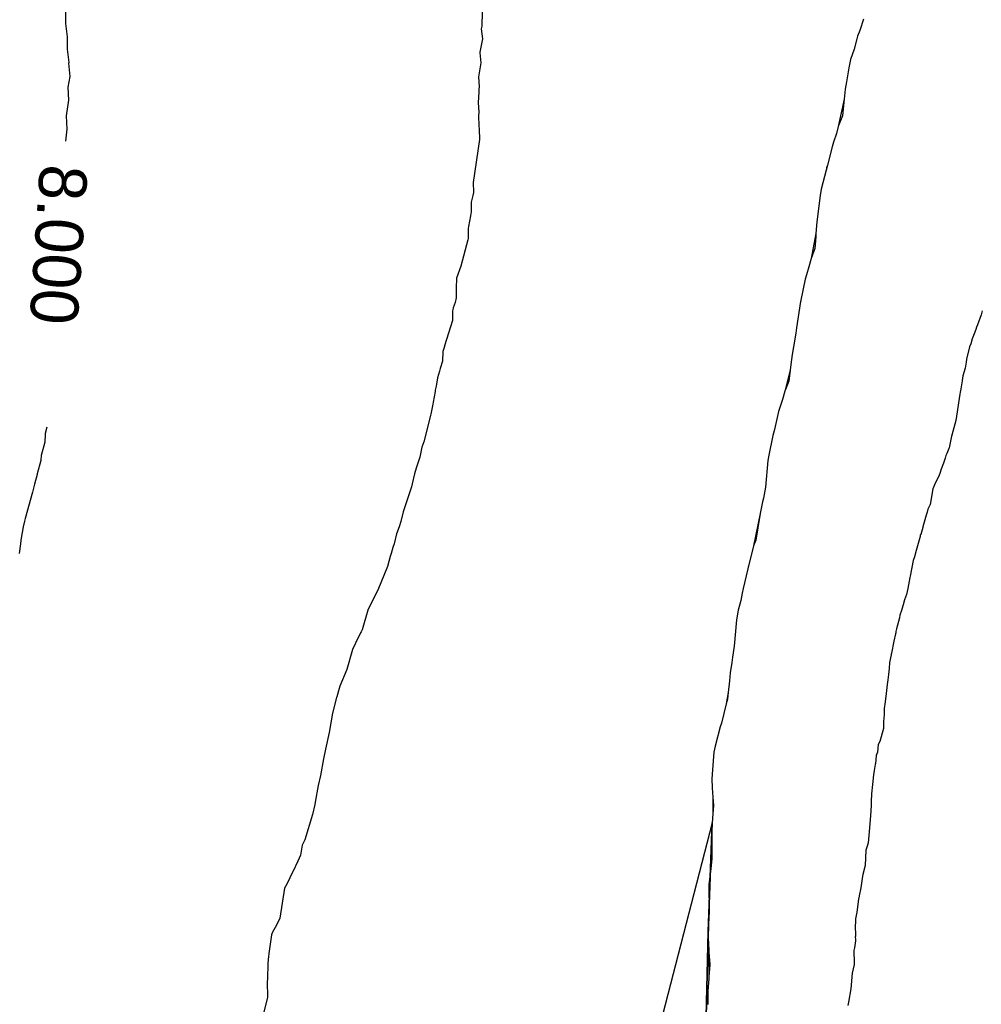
# Model space of a CAD drawing. Extents: x 158343 to 162498, y 431347 to 434500.
# Tile 110 of 220: x 159487 to 159524, y 433977 to 434014. Entities that reach past the tile are written whole.
import ezdxf

# ---------------------------------------------------------------- set-up
doc = ezdxf.new("R2010")
doc.units = 0
doc.header["$LTSCALE"] = 10
doc.header["$MEASUREMENT"] = 0
for name, color, linetype in [('000_arcering', 8, 'CONTINUOUS'), ('bestaand 009m', 8, 'CONTINUOUS'), ('def. con-hoogtelijn (index)', 8, 'CONTINUOUS'), ('nieuw009m', 8, 'CONTINUOUS')]:
    doc.layers.add(name, color=color, linetype=linetype)
doc.styles.add('Style-WORKING', font='WORKING.shx')

# ---------------------------------------------------------------- blocks, each defined once
blk = doc.blocks.new('bestaande hoogtelijnen')
at = {"layer": 'def. con-hoogtelijn (index)'}
for p, q in [((-162.961, -50.106), (-163.023, -52.606)), ((-162.961, -50.106), (-163.023, -52.606)), ((-178.714, -51.981), (-178.713, -52.481)), ((-178.714, -51.981), (-178.713, -52.481)), ((-178.714, -51.981), (-178.713, -52.481)), ((-148.635, -52.338), (-148.775, -52.764)), ((-148.635, -52.338), (-148.775, -52.764)), ((-148.635, -52.338), (-148.775, -52.764)), ((-178.713, -52.481), (-178.713, -52.498)), ((-178.713, -52.481), (-178.713, -52.498)), ((-178.713, -52.481), (-178.713, -52.498)), ((-178.713, -52.498), (-178.646, -52.998)), ((-178.713, -52.498), (-178.646, -52.998)), ((-178.713, -52.498), (-178.646, -52.998)), ((-163.023, -52.606), (-163.047, -52.705)), ((-163.023, -52.606), (-163.047, -52.705)), ((-163.047, -52.705), (-162.996, -53.08)), ((-163.047, -52.705), (-162.996, -53.08)), ((-178.646, -52.998), (-178.643, -53.467)), ((-178.646, -52.998), (-178.643, -53.467)), ((-178.646, -52.998), (-178.643, -53.467)), ((-162.996, -53.08), (-163.095, -53.587)), ((-162.996, -53.08), (-163.095, -53.587)), ((-148.892, -53.081), (-148.992, -53.47)), ((-148.892, -53.081), (-148.992, -53.47)), ((-148.892, -53.081), (-148.992, -53.47)), ((-148.858, -52.981), (-148.892, -53.081)), ((-148.858, -52.981), (-148.892, -53.081)), ((-148.858, -52.981), (-148.892, -53.081)), ((-148.775, -52.764), (-148.858, -52.981)), ((-148.775, -52.764), (-148.858, -52.981)), ((-148.775, -52.764), (-148.858, -52.981)), ((-178.643, -53.467), (-178.589, -53.967)), ((-178.643, -53.467), (-178.589, -53.967)), ((-178.643, -53.467), (-178.589, -53.967)), ((-163.098, -53.603), (-163.099, -53.606)), ((-163.098, -53.603), (-163.099, -53.606)), ((-163.099, -53.606), (-163.059, -53.981)), ((-163.099, -53.606), (-163.059, -53.981)), ((-163.095, -53.587), (-163.098, -53.603)), ((-163.095, -53.587), (-163.098, -53.603)), ((-148.992, -53.47), (-149.119, -53.855)), ((-148.992, -53.47), (-149.119, -53.855)), ((-148.992, -53.47), (-149.119, -53.855)), ((-178.59, -53.981), (-178.592, -53.998)), ((-178.59, -53.981), (-178.592, -53.998)), ((-178.59, -53.981), (-178.592, -53.998)), ((-178.592, -53.998), (-178.552, -54.498)), ((-178.592, -53.998), (-178.552, -54.498)), ((-178.592, -53.998), (-178.552, -54.498)), ((-178.589, -53.967), (-178.59, -53.981)), ((-178.589, -53.967), (-178.59, -53.981)), ((-178.589, -53.967), (-178.59, -53.981)), ((-163.06, -53.986), (-163.15, -54.511)), ((-163.06, -53.986), (-163.15, -54.511)), ((-163.059, -53.981), (-163.06, -53.986)), ((-163.059, -53.981), (-163.06, -53.986)), ((-149.184, -54.173), (-149.278, -54.695)), ((-149.184, -54.173), (-149.278, -54.695)), ((-149.184, -54.173), (-149.278, -54.695)), ((-149.119, -53.855), (-149.184, -54.173)), ((-149.119, -53.855), (-149.184, -54.173)), ((-149.119, -53.855), (-149.184, -54.173)), ((-149.152, -53.981), (-149.184, -54.173)), ((-149.152, -53.981), (-149.184, -54.173)), ((-149.152, -53.981), (-149.184, -54.173)), ((-149.119, -53.855), (-149.152, -53.981)), ((-149.119, -53.855), (-149.152, -53.981)), ((-149.119, -53.855), (-149.152, -53.981)), ((-178.552, -54.498), (-178.619, -54.897)), ((-178.552, -54.498), (-178.619, -54.897)), ((-178.552, -54.498), (-178.619, -54.897)), ((-163.15, -54.511), (-163.119, -54.886)), ((-163.15, -54.511), (-163.119, -54.886)), ((-178.619, -54.897), (-178.592, -55.397)), ((-178.619, -54.897), (-178.592, -55.397)), ((-178.619, -54.897), (-178.592, -55.397)), ((-163.119, -54.886), (-163.132, -54.981)), ((-163.119, -54.886), (-163.132, -54.981)), ((-149.278, -54.695), (-149.324, -54.981)), ((-149.278, -54.695), (-149.324, -54.981)), ((-149.278, -54.695), (-149.324, -54.981)), ((-163.137, -55.094), (-163.157, -55.473)), ((-163.137, -55.094), (-163.157, -55.473)), ((-163.132, -54.981), (-163.137, -55.094)), ((-163.132, -54.981), (-163.137, -55.094)), ((-149.324, -54.981), (-149.365, -55.354)), ((-149.324, -54.981), (-149.365, -55.354)), ((-149.324, -54.981), (-149.365, -55.354)), ((-178.592, -55.397), (-178.679, -55.981)), ((-178.592, -55.397), (-178.679, -55.981)), ((-178.592, -55.397), (-178.679, -55.981)), ((-163.157, -55.473), (-163.137, -55.848)), ((-163.157, -55.473), (-163.137, -55.848)), ((-149.365, -55.354), (-149.584, -56.389)), ((-149.365, -55.354), (-149.584, -56.389)), ((-149.365, -55.354), (-149.584, -56.389)), ((-149.385, -55.588), (-149.429, -55.981)), ((-149.385, -55.588), (-149.429, -55.981)), ((-149.385, -55.588), (-149.429, -55.981)), ((-149.365, -55.354), (-149.385, -55.588)), ((-149.365, -55.354), (-149.385, -55.588)), ((-149.365, -55.354), (-149.385, -55.588)), ((-149.365, -55.354), (-149.365, -55.354)), ((-149.365, -55.354), (-149.365, -55.354)), ((-149.365, -55.354), (-149.365, -55.354)), ((-178.679, -55.981), (-178.662, -56.483)), ((-178.679, -55.981), (-178.662, -56.483)), ((-178.679, -55.981), (-178.662, -56.483)), ((-163.137, -55.848), (-163.142, -55.981)), ((-163.137, -55.848), (-163.142, -55.981)), ((-163.142, -55.981), (-163.129, -56.358)), ((-163.142, -55.981), (-163.129, -56.358)), ((-149.429, -55.981), (-149.584, -56.389)), ((-149.429, -55.981), (-149.584, -56.389)), ((-149.429, -55.981), (-149.584, -56.389)), ((-163.129, -56.358), (-163.123, -56.49)), ((-163.129, -56.358), (-163.123, -56.49)), ((-149.584, -56.389), (-149.657, -56.646)), ((-149.584, -56.389), (-149.657, -56.646)), ((-149.584, -56.389), (-149.657, -56.646)), ((-178.662, -56.483), (-178.709, -56.939)), ((-178.662, -56.483), (-178.709, -56.939)), ((-178.662, -56.483), (-178.709, -56.939)), ((-163.123, -56.49), (-163.102, -56.871)), ((-163.123, -56.49), (-163.102, -56.871)), ((-149.657, -56.646), (-149.767, -56.981)), ((-149.657, -56.646), (-149.767, -56.981)), ((-149.657, -56.646), (-149.767, -56.981)), ((-163.102, -56.871), (-163.347, -58.501)), ((-163.102, -56.871), (-163.347, -58.501)), ((-149.821, -57.152), (-149.992, -57.839)), ((-149.821, -57.152), (-149.992, -57.839)), ((-149.821, -57.152), (-149.992, -57.839)), ((-149.767, -56.981), (-149.821, -57.152)), ((-149.767, -56.981), (-149.821, -57.152)), ((-149.767, -56.981), (-149.821, -57.152)), ((-149.992, -57.839), (-150.046, -58.036)), ((-149.992, -57.839), (-150.046, -58.036)), ((-149.992, -57.839), (-150.046, -58.036)), ((-149.992, -57.839), (-150.026, -57.948)), ((-149.992, -57.839), (-150.026, -57.948)), ((-149.992, -57.839), (-150.026, -57.948)), ((-150.046, -58.036), (-150.224, -58.749)), ((-150.046, -58.036), (-150.224, -58.749)), ((-150.046, -58.036), (-150.224, -58.749)), ((-150.034, -57.981), (-150.046, -58.036)), ((-150.034, -57.981), (-150.046, -58.036)), ((-150.034, -57.981), (-150.046, -58.036)), ((-150.026, -57.948), (-150.034, -57.981)), ((-150.026, -57.948), (-150.034, -57.981)), ((-150.026, -57.948), (-150.034, -57.981)), ((-163.347, -58.501), (-163.331, -58.875)), ((-163.347, -58.501), (-163.331, -58.875)), ((-163.358, -58.99), (-163.423, -59.231)), ((-163.358, -58.99), (-163.423, -59.231)), ((-163.331, -58.875), (-163.358, -58.99)), ((-163.331, -58.875), (-163.358, -58.99)), ((-150.272, -58.981), (-150.393, -59.981)), ((-150.272, -58.981), (-150.393, -59.981)), ((-150.272, -58.981), (-150.393, -59.981)), ((-150.224, -58.749), (-150.272, -58.981)), ((-150.224, -58.749), (-150.272, -58.981)), ((-150.224, -58.749), (-150.272, -58.981)), ((-163.423, -59.231), (-163.417, -59.606)), ((-163.423, -59.231), (-163.417, -59.606)), ((-163.449, -59.751), (-163.517, -60.155)), ((-163.449, -59.751), (-163.517, -60.155)), ((-163.417, -59.606), (-163.449, -59.751)), ((-163.417, -59.606), (-163.449, -59.751)), ((-150.393, -59.981), (-150.428, -60.417)), ((-150.393, -59.981), (-150.428, -60.417)), ((-150.393, -59.981), (-150.428, -60.417)), ((-163.532, -60.231), (-163.539, -60.606)), ((-163.532, -60.231), (-163.539, -60.606)), ((-163.517, -60.155), (-163.532, -60.231)), ((-163.517, -60.155), (-163.532, -60.231)), ((-150.428, -60.417), (-150.61, -61.364)), ((-150.428, -60.417), (-150.61, -61.364)), ((-150.428, -60.417), (-150.61, -61.364)), ((-150.428, -60.417), (-150.435, -60.539)), ((-150.428, -60.417), (-150.435, -60.539)), ((-150.428, -60.417), (-150.435, -60.539)), ((-150.428, -60.417), (-150.428, -60.417)), ((-150.428, -60.417), (-150.428, -60.417)), ((-150.428, -60.417), (-150.428, -60.417)), ((-163.548, -60.658), (-163.812, -61.644)), ((-163.548, -60.658), (-163.812, -61.644)), ((-163.539, -60.606), (-163.548, -60.658)), ((-163.539, -60.606), (-163.548, -60.658)), ((-150.435, -60.539), (-150.472, -60.981)), ((-150.435, -60.539), (-150.472, -60.981)), ((-150.435, -60.539), (-150.472, -60.981)), ((-150.472, -60.981), (-150.61, -61.364)), ((-150.472, -60.981), (-150.61, -61.364)), ((-150.472, -60.981), (-150.61, -61.364)), ((-150.61, -61.364), (-150.691, -61.68)), ((-150.61, -61.364), (-150.691, -61.68)), ((-150.61, -61.364), (-150.691, -61.68)), ((-163.812, -61.644), (-163.974, -62.107)), ((-163.812, -61.644), (-163.974, -62.107)), ((-150.784, -61.981), (-150.83, -62.144)), ((-150.784, -61.981), (-150.83, -62.144)), ((-150.784, -61.981), (-150.83, -62.144)), ((-150.691, -61.68), (-150.784, -61.981)), ((-150.691, -61.68), (-150.784, -61.981)), ((-150.691, -61.68), (-150.784, -61.981)), ((-163.974, -62.107), (-163.988, -62.482)), ((-163.974, -62.107), (-163.988, -62.482)), ((-150.83, -62.144), (-150.992, -62.932)), ((-150.83, -62.144), (-150.992, -62.932)), ((-150.83, -62.144), (-150.992, -62.932)), ((-163.988, -62.482), (-163.988, -62.485)), ((-163.988, -62.482), (-163.988, -62.485)), ((-163.988, -62.485), (-163.98, -62.846)), ((-163.988, -62.485), (-163.98, -62.846)), ((-164.03, -63.02), (-164.094, -63.22)), ((-164.03, -63.02), (-164.094, -63.22)), ((-163.98, -62.846), (-164.03, -63.02)), ((-163.98, -62.846), (-164.03, -63.02)), ((-151.004, -62.981), (-151.155, -63.981)), ((-151.004, -62.981), (-151.155, -63.981)), ((-151.004, -62.981), (-151.155, -63.981)), ((-151.002, -62.971), (-151.004, -62.981)), ((-151.002, -62.971), (-151.004, -62.981)), ((-151.002, -62.971), (-151.004, -62.981)), ((-150.992, -62.932), (-151.002, -62.971)), ((-150.992, -62.932), (-151.002, -62.971)), ((-150.992, -62.932), (-151.002, -62.971)), ((-164.124, -63.338), (-164.125, -63.349)), ((-164.124, -63.338), (-164.125, -63.349)), ((-164.125, -63.349), (-164.124, -63.701)), ((-164.125, -63.349), (-164.124, -63.701)), ((-164.094, -63.231), (-164.124, -63.338)), ((-164.094, -63.231), (-164.124, -63.338)), ((-164.094, -63.22), (-164.094, -63.231)), ((-164.094, -63.22), (-164.094, -63.231)), ((-144.163, -63.338), (-144.196, -63.484)), ((-144.163, -63.338), (-144.196, -63.484)), ((-164.124, -63.701), (-164.425, -64.65)), ((-164.124, -63.701), (-164.425, -64.65)), ((-144.196, -63.484), (-144.335, -63.857)), ((-144.196, -63.484), (-144.335, -63.857)), ((-151.186, -64.175), (-151.276, -64.697)), ((-151.186, -64.175), (-151.276, -64.697)), ((-151.186, -64.175), (-151.276, -64.697)), ((-151.155, -63.981), (-151.186, -64.175)), ((-151.155, -63.981), (-151.186, -64.175)), ((-151.155, -63.981), (-151.186, -64.175)), ((-144.464, -64.206), (-144.542, -64.391)), ((-144.464, -64.206), (-144.542, -64.391)), ((-144.407, -64.033), (-144.464, -64.206)), ((-144.407, -64.033), (-144.464, -64.206)), ((-144.38, -63.944), (-144.407, -64.033)), ((-144.38, -63.944), (-144.407, -64.033)), ((-144.335, -63.857), (-144.38, -63.944)), ((-144.335, -63.857), (-144.38, -63.944)), ((-144.595, -64.58), (-144.635, -64.688)), ((-144.595, -64.58), (-144.635, -64.688)), ((-144.542, -64.391), (-144.595, -64.58)), ((-144.542, -64.391), (-144.595, -64.58)), ((-164.493, -64.867), (-164.507, -65.231)), ((-164.493, -64.867), (-164.507, -65.231)), ((-164.426, -64.673), (-164.493, -64.867)), ((-164.426, -64.673), (-164.493, -64.867)), ((-164.425, -64.662), (-164.426, -64.673)), ((-164.425, -64.662), (-164.426, -64.673)), ((-164.425, -64.65), (-164.425, -64.662)), ((-164.425, -64.65), (-164.425, -64.662)), ((-151.276, -64.697), (-151.321, -64.981)), ((-151.276, -64.697), (-151.321, -64.981)), ((-151.276, -64.697), (-151.321, -64.981)), ((-144.635, -64.688), (-144.755, -65.156)), ((-144.635, -64.688), (-144.755, -65.156)), ((-164.507, -65.231), (-164.592, -65.509)), ((-164.507, -65.231), (-164.592, -65.509)), ((-151.321, -64.981), (-151.372, -65.362)), ((-151.321, -64.981), (-151.372, -65.362)), ((-151.321, -64.981), (-151.372, -65.362)), ((-144.768, -65.273), (-144.798, -65.502)), ((-144.768, -65.273), (-144.798, -65.502)), ((-144.755, -65.156), (-144.768, -65.273)), ((-144.755, -65.156), (-144.768, -65.273)), ((-164.617, -65.603), (-164.689, -65.856)), ((-164.617, -65.603), (-164.689, -65.856)), ((-164.592, -65.509), (-164.617, -65.603)), ((-164.592, -65.509), (-164.617, -65.603)), ((-151.398, -65.576), (-151.604, -66.369)), ((-151.398, -65.576), (-151.604, -66.369)), ((-151.398, -65.576), (-151.604, -66.369)), ((-151.398, -65.576), (-151.454, -65.981)), ((-151.398, -65.576), (-151.454, -65.981)), ((-151.398, -65.576), (-151.454, -65.981)), ((-151.372, -65.362), (-151.398, -65.576)), ((-151.372, -65.362), (-151.398, -65.576)), ((-151.372, -65.362), (-151.398, -65.576)), ((-144.798, -65.502), (-144.885, -65.786)), ((-144.798, -65.502), (-144.885, -65.786)), ((-164.689, -65.856), (-164.74, -66.178)), ((-164.689, -65.856), (-164.74, -66.178)), ((-151.454, -65.981), (-151.604, -66.369)), ((-151.454, -65.981), (-151.604, -66.369)), ((-151.454, -65.981), (-151.604, -66.369)), ((-144.918, -65.979), (-144.97, -66.273)), ((-144.918, -65.979), (-144.97, -66.273)), ((-144.911, -65.958), (-144.918, -65.979)), ((-144.911, -65.958), (-144.918, -65.979)), ((-144.885, -65.786), (-144.911, -65.958)), ((-144.885, -65.786), (-144.911, -65.958)), ((-164.78, -66.38), (-164.852, -66.78)), ((-164.78, -66.38), (-164.852, -66.78)), ((-164.772, -66.326), (-164.78, -66.38)), ((-164.772, -66.326), (-164.78, -66.38)), ((-164.74, -66.178), (-164.772, -66.326)), ((-164.74, -66.178), (-164.772, -66.326)), ((-151.604, -66.369), (-151.693, -66.683)), ((-151.604, -66.369), (-151.693, -66.683)), ((-151.604, -66.369), (-151.693, -66.683)), ((-144.992, -66.405), (-145.003, -66.481)), ((-144.992, -66.405), (-145.003, -66.481)), ((-144.972, -66.284), (-144.992, -66.405)), ((-144.972, -66.284), (-144.992, -66.405)), ((-144.97, -66.273), (-144.972, -66.284)), ((-144.97, -66.273), (-144.972, -66.284)), ((-164.852, -66.78), (-164.868, -66.856)), ((-164.852, -66.78), (-164.868, -66.856)), ((-151.693, -66.683), (-151.793, -66.981)), ((-151.693, -66.683), (-151.793, -66.981)), ((-151.693, -66.683), (-151.793, -66.981)), ((-145.06, -66.807), (-145.148, -67.394)), ((-145.06, -66.807), (-145.148, -67.394)), ((-145.003, -66.481), (-145.06, -66.807)), ((-145.003, -66.481), (-145.06, -66.807)), ((-164.868, -66.856), (-164.939, -67.231)), ((-164.868, -66.856), (-164.939, -67.231)), ((-151.839, -67.134), (-151.992, -67.813)), ((-151.839, -67.134), (-151.992, -67.813)), ((-151.839, -67.134), (-151.992, -67.813)), ((-151.793, -66.981), (-151.839, -67.134)), ((-151.793, -66.981), (-151.839, -67.134)), ((-151.793, -66.981), (-151.839, -67.134)), ((-164.948, -67.283), (-165.207, -68.274)), ((-164.948, -67.283), (-165.207, -68.274)), ((-164.939, -67.231), (-164.948, -67.283)), ((-164.939, -67.231), (-164.948, -67.283)), ((-145.161, -67.473), (-145.305, -68.017)), ((-145.161, -67.473), (-145.305, -68.017)), ((-145.158, -67.462), (-145.161, -67.473)), ((-145.158, -67.462), (-145.161, -67.473)), ((-145.148, -67.394), (-145.158, -67.462)), ((-145.148, -67.394), (-145.158, -67.462)), ((-179.417, -67.716), (-179.472, -67.96)), ((-179.417, -67.716), (-179.472, -67.96)), ((-179.417, -67.716), (-179.472, -67.96)), ((-151.992, -67.813), (-152.05, -68.039)), ((-151.992, -67.813), (-152.05, -68.039)), ((-151.992, -67.813), (-152.05, -68.039)), ((-151.992, -67.813), (-152.03, -67.943)), ((-151.992, -67.813), (-152.03, -67.943)), ((-151.992, -67.813), (-152.03, -67.943)), ((-179.493, -68.291), (-179.625, -68.791)), ((-179.493, -68.291), (-179.625, -68.791)), ((-179.493, -68.291), (-179.625, -68.791)), ((-179.476, -67.999), (-179.493, -68.291)), ((-179.476, -67.999), (-179.493, -68.291)), ((-179.476, -67.999), (-179.493, -68.291)), ((-179.472, -67.96), (-179.476, -67.999)), ((-179.472, -67.96), (-179.476, -67.999)), ((-179.472, -67.96), (-179.476, -67.999)), ((-165.207, -68.274), (-165.28, -68.481)), ((-165.207, -68.274), (-165.28, -68.481)), ((-152.05, -68.039), (-152.2, -68.773)), ((-152.05, -68.039), (-152.2, -68.773)), ((-152.05, -68.039), (-152.2, -68.773)), ((-152.039, -67.981), (-152.05, -68.039)), ((-152.039, -67.981), (-152.05, -68.039)), ((-152.039, -67.981), (-152.05, -68.039)), ((-152.03, -67.943), (-152.039, -67.981)), ((-152.03, -67.943), (-152.039, -67.981)), ((-152.03, -67.943), (-152.039, -67.981)), ((-145.315, -68.055), (-145.412, -68.497)), ((-145.315, -68.055), (-145.412, -68.497)), ((-145.305, -68.017), (-145.315, -68.055)), ((-145.305, -68.017), (-145.315, -68.055)), ((-165.28, -68.481), (-165.357, -68.856)), ((-165.28, -68.481), (-165.357, -68.856)), ((-145.419, -68.519), (-145.495, -68.711)), ((-145.419, -68.519), (-145.495, -68.711)), ((-145.412, -68.497), (-145.419, -68.519)), ((-145.412, -68.497), (-145.419, -68.519)), ((-179.639, -68.981), (-179.776, -69.481)), ((-179.639, -68.981), (-179.776, -69.481)), ((-179.639, -68.981), (-179.776, -69.481)), ((-179.638, -68.968), (-179.639, -68.981)), ((-179.638, -68.968), (-179.639, -68.981)), ((-179.638, -68.968), (-179.639, -68.981)), ((-179.625, -68.791), (-179.638, -68.968)), ((-179.625, -68.791), (-179.638, -68.968)), ((-179.625, -68.791), (-179.638, -68.968)), ((-165.357, -68.856), (-165.445, -69.113)), ((-165.357, -68.856), (-165.445, -69.113)), ((-152.236, -68.981), (-152.322, -69.981)), ((-152.236, -68.981), (-152.322, -69.981)), ((-152.236, -68.981), (-152.322, -69.981)), ((-152.2, -68.773), (-152.236, -68.981)), ((-152.2, -68.773), (-152.236, -68.981)), ((-152.2, -68.773), (-152.236, -68.981)), ((-145.559, -68.887), (-145.625, -69.078)), ((-145.559, -68.887), (-145.625, -69.078)), ((-145.53, -68.791), (-145.559, -68.887)), ((-145.53, -68.791), (-145.559, -68.887)), ((-145.495, -68.711), (-145.53, -68.791)), ((-145.495, -68.711), (-145.53, -68.791)), ((-165.491, -69.271), (-165.558, -69.481)), ((-165.491, -69.271), (-165.558, -69.481)), ((-165.445, -69.113), (-165.491, -69.271)), ((-165.445, -69.113), (-165.491, -69.271)), ((-145.704, -69.304), (-145.752, -69.462)), ((-145.704, -69.304), (-145.752, -69.462)), ((-145.625, -69.078), (-145.704, -69.304)), ((-145.625, -69.078), (-145.704, -69.304)), ((-179.781, -69.5), (-179.878, -69.865)), ((-179.781, -69.5), (-179.878, -69.865)), ((-179.781, -69.5), (-179.878, -69.865)), ((-179.776, -69.481), (-179.781, -69.5)), ((-179.776, -69.481), (-179.781, -69.5)), ((-179.776, -69.481), (-179.781, -69.5)), ((-165.558, -69.481), (-165.639, -69.856)), ((-165.558, -69.481), (-165.639, -69.856)), ((-145.845, -69.663), (-145.924, -69.81)), ((-145.845, -69.663), (-145.924, -69.81)), ((-145.785, -69.536), (-145.845, -69.663)), ((-145.785, -69.536), (-145.845, -69.663)), ((-145.752, -69.462), (-145.785, -69.536)), ((-145.752, -69.462), (-145.785, -69.536)), ((-179.878, -69.865), (-179.947, -70.166)), ((-179.878, -69.865), (-179.947, -70.166)), ((-179.878, -69.865), (-179.947, -70.166)), ((-165.671, -69.968), (-165.981, -70.908)), ((-165.671, -69.968), (-165.981, -70.908)), ((-165.639, -69.856), (-165.671, -69.968)), ((-165.639, -69.856), (-165.671, -69.968)), ((-152.322, -69.981), (-152.409, -70.399)), ((-152.322, -69.981), (-152.409, -70.399)), ((-152.322, -69.981), (-152.409, -70.399)), ((-146.02, -70.048), (-146.128, -70.635)), ((-146.02, -70.048), (-146.128, -70.635)), ((-145.924, -69.81), (-146.02, -70.048)), ((-145.924, -69.81), (-146.02, -70.048)), ((-179.947, -70.166), (-180.231, -71.166)), ((-179.947, -70.166), (-180.231, -71.166)), ((-179.947, -70.166), (-180.231, -71.166)), ((-152.442, -70.532), (-152.528, -70.981)), ((-152.442, -70.532), (-152.528, -70.981)), ((-152.442, -70.532), (-152.528, -70.981)), ((-152.409, -70.399), (-152.442, -70.532)), ((-152.409, -70.399), (-152.442, -70.532)), ((-152.409, -70.399), (-152.442, -70.532)), ((-165.981, -70.908), (-166.066, -71.283)), ((-165.981, -70.908), (-166.066, -71.283)), ((-146.204, -70.808), (-146.232, -70.924)), ((-146.204, -70.808), (-146.232, -70.924)), ((-146.128, -70.635), (-146.204, -70.808)), ((-146.128, -70.635), (-146.204, -70.808)), ((-180.257, -71.271), (-180.303, -71.481)), ((-180.257, -71.271), (-180.303, -71.481)), ((-180.257, -71.271), (-180.303, -71.481)), ((-180.231, -71.166), (-180.257, -71.271)), ((-180.231, -71.166), (-180.257, -71.271)), ((-180.231, -71.166), (-180.257, -71.271)), ((-152.528, -70.981), (-152.775, -72.198)), ((-152.528, -70.981), (-152.775, -72.198)), ((-152.528, -70.981), (-152.775, -72.198)), ((-152.528, -70.981), (-152.693, -71.981)), ((-152.528, -70.981), (-152.693, -71.981)), ((-152.528, -70.981), (-152.693, -71.981)), ((-146.278, -71.042), (-146.395, -71.474)), ((-146.278, -71.042), (-146.395, -71.474)), ((-146.232, -70.924), (-146.278, -71.042)), ((-146.232, -70.924), (-146.278, -71.042)), ((-180.303, -71.481), (-180.34, -71.687)), ((-180.303, -71.481), (-180.34, -71.687)), ((-180.303, -71.481), (-180.34, -71.687)), ((-166.139, -71.481), (-166.229, -71.746)), ((-166.139, -71.481), (-166.229, -71.746)), ((-166.066, -71.283), (-166.139, -71.481)), ((-166.066, -71.283), (-166.139, -71.481)), ((-146.401, -71.506), (-146.48, -71.764)), ((-146.401, -71.506), (-146.48, -71.764)), ((-146.395, -71.474), (-146.401, -71.506)), ((-146.395, -71.474), (-146.401, -71.506)), ((-180.392, -71.981), (-180.411, -72.116)), ((-180.392, -71.981), (-180.411, -72.116)), ((-180.392, -71.981), (-180.411, -72.116)), ((-180.34, -71.687), (-180.392, -71.981)), ((-180.34, -71.687), (-180.392, -71.981)), ((-180.34, -71.687), (-180.392, -71.981)), ((-166.229, -71.746), (-166.327, -72.121)), ((-166.229, -71.746), (-166.327, -72.121)), ((-152.693, -71.981), (-152.775, -72.198)), ((-152.693, -71.981), (-152.775, -72.198)), ((-152.693, -71.981), (-152.775, -72.198)), ((-146.504, -71.839), (-146.629, -72.277)), ((-146.504, -71.839), (-146.629, -72.277)), ((-146.499, -71.82), (-146.504, -71.839)), ((-146.499, -71.82), (-146.504, -71.839)), ((-146.495, -71.808), (-146.499, -71.82)), ((-146.495, -71.808), (-146.499, -71.82)), ((-146.482, -71.771), (-146.495, -71.808)), ((-146.482, -71.771), (-146.495, -71.808)), ((-146.48, -71.764), (-146.482, -71.771)), ((-146.48, -71.764), (-146.482, -71.771)), ((-180.411, -72.116), (-180.459, -72.481)), ((-180.411, -72.116), (-180.459, -72.481)), ((-180.411, -72.116), (-180.459, -72.481)), ((-166.368, -72.258), (-166.439, -72.481)), ((-166.368, -72.258), (-166.439, -72.481)), ((-166.327, -72.121), (-166.368, -72.258)), ((-166.327, -72.121), (-166.368, -72.258)), ((-152.775, -72.198), (-152.972, -72.962)), ((-152.775, -72.198), (-152.972, -72.962)), ((-152.775, -72.198), (-152.972, -72.962)), ((-146.648, -72.373), (-146.707, -72.612)), ((-146.648, -72.373), (-146.707, -72.612)), ((-146.629, -72.277), (-146.648, -72.373)), ((-146.629, -72.277), (-146.648, -72.373)), ((-166.475, -72.598), (-166.577, -72.973)), ((-166.475, -72.598), (-166.577, -72.973)), ((-166.439, -72.481), (-166.475, -72.598)), ((-166.439, -72.481), (-166.475, -72.598)), ((-146.759, -72.748), (-146.874, -73.335)), ((-146.759, -72.748), (-146.874, -73.335)), ((-146.707, -72.612), (-146.759, -72.748)), ((-146.707, -72.612), (-146.759, -72.748)), ((-166.577, -72.973), (-166.936, -73.864)), ((-166.577, -72.973), (-166.936, -73.864)), ((-152.992, -73.058), (-153.17, -73.804)), ((-152.992, -73.058), (-153.17, -73.804)), ((-152.992, -73.058), (-153.17, -73.804)), ((-152.972, -72.962), (-152.992, -73.058)), ((-152.972, -72.962), (-152.992, -73.058)), ((-152.972, -72.962), (-152.992, -73.058)), ((-152.981, -72.992), (-152.992, -73.058)), ((-152.981, -72.992), (-152.992, -73.058)), ((-152.981, -72.992), (-152.992, -73.058)), ((-152.978, -72.981), (-152.981, -72.992)), ((-152.978, -72.981), (-152.981, -72.992)), ((-152.978, -72.981), (-152.981, -72.992)), ((-152.972, -72.962), (-152.978, -72.981)), ((-152.972, -72.962), (-152.978, -72.981)), ((-152.972, -72.962), (-152.978, -72.981)), ((-146.887, -73.395), (-146.96, -73.809)), ((-146.887, -73.395), (-146.96, -73.809)), ((-146.874, -73.335), (-146.887, -73.395)), ((-146.874, -73.335), (-146.887, -73.395)), ((-166.936, -73.864), (-167.15, -74.276)), ((-166.936, -73.864), (-167.15, -74.276)), ((-153.17, -73.804), (-153.205, -73.981)), ((-153.17, -73.804), (-153.205, -73.981)), ((-153.17, -73.804), (-153.205, -73.981)), ((-146.96, -73.809), (-147.016, -74.036)), ((-146.96, -73.809), (-147.016, -74.036)), ((-153.205, -73.981), (-153.263, -74.252)), ((-153.205, -73.981), (-153.263, -74.252)), ((-153.205, -73.981), (-153.263, -74.252)), ((-147.089, -74.229), (-147.145, -74.417)), ((-147.089, -74.229), (-147.145, -74.417)), ((-147.016, -74.036), (-147.089, -74.229)), ((-147.016, -74.036), (-147.089, -74.229)), ((-167.319, -74.617), (-167.533, -75.367)), ((-167.319, -74.617), (-167.533, -75.367)), ((-167.15, -74.276), (-167.319, -74.617)), ((-167.15, -74.276), (-167.319, -74.617)), ((-153.354, -74.619), (-153.424, -74.981)), ((-153.354, -74.619), (-153.424, -74.981)), ((-153.354, -74.619), (-153.424, -74.981)), ((-153.263, -74.252), (-153.354, -74.619)), ((-153.263, -74.252), (-153.354, -74.619)), ((-153.263, -74.252), (-153.354, -74.619)), ((-147.156, -74.455), (-147.201, -74.627)), ((-147.156, -74.455), (-147.201, -74.627)), ((-147.145, -74.417), (-147.156, -74.455)), ((-147.145, -74.417), (-147.156, -74.455)), ((-153.424, -74.981), (-153.509, -75.981)), ((-153.424, -74.981), (-153.509, -75.981)), ((-153.424, -74.981), (-153.509, -75.981)), ((-147.284, -74.912), (-147.387, -75.325)), ((-147.284, -74.912), (-147.387, -75.325)), ((-147.261, -74.809), (-147.284, -74.912)), ((-147.261, -74.809), (-147.284, -74.912)), ((-147.201, -74.627), (-147.261, -74.809)), ((-147.201, -74.627), (-147.261, -74.809)), ((-147.387, -75.325), (-147.411, -75.423)), ((-147.387, -75.325), (-147.411, -75.423)), ((-167.592, -75.481), (-167.775, -75.864)), ((-167.592, -75.481), (-167.775, -75.864)), ((-167.572, -75.442), (-167.592, -75.481)), ((-167.572, -75.442), (-167.592, -75.481)), ((-167.533, -75.367), (-167.572, -75.442)), ((-167.533, -75.367), (-167.572, -75.442)), ((-147.429, -75.511), (-147.486, -75.787)), ((-147.429, -75.511), (-147.486, -75.787)), ((-147.424, -75.493), (-147.429, -75.511)), ((-147.424, -75.493), (-147.429, -75.511)), ((-147.421, -75.483), (-147.424, -75.493)), ((-147.421, -75.483), (-147.424, -75.493)), ((-147.411, -75.423), (-147.421, -75.483)), ((-147.411, -75.423), (-147.421, -75.483)), ((-167.775, -75.864), (-167.888, -76.106)), ((-167.775, -75.864), (-167.888, -76.106)), ((-153.509, -75.981), (-153.575, -76.398)), ((-153.509, -75.981), (-153.575, -76.398)), ((-153.509, -75.981), (-153.575, -76.398)), ((-147.486, -75.787), (-147.585, -76.238)), ((-147.486, -75.787), (-147.585, -76.238)), ((-167.888, -76.106), (-168.106, -76.856)), ((-167.888, -76.106), (-168.106, -76.856)), ((-153.575, -76.398), (-153.601, -76.59)), ((-153.575, -76.398), (-153.601, -76.59)), ((-153.575, -76.398), (-153.601, -76.59)), ((-147.598, -76.305), (-147.649, -76.59)), ((-147.598, -76.305), (-147.649, -76.59)), ((-147.595, -76.278), (-147.598, -76.305)), ((-147.595, -76.278), (-147.598, -76.305)), ((-147.585, -76.238), (-147.595, -76.278)), ((-147.585, -76.238), (-147.595, -76.278)), ((-153.601, -76.59), (-153.66, -76.981)), ((-153.601, -76.59), (-153.66, -76.981)), ((-153.601, -76.59), (-153.66, -76.981)), ((-147.672, -76.818), (-147.698, -77.052)), ((-147.672, -76.818), (-147.698, -77.052)), ((-147.649, -76.59), (-147.672, -76.818)), ((-147.649, -76.59), (-147.672, -76.818)), ((-168.106, -76.856), (-168.367, -77.481)), ((-168.106, -76.856), (-168.367, -77.481)), ((-153.66, -76.981), (-153.685, -77.288)), ((-153.66, -76.981), (-153.685, -77.288)), ((-153.66, -76.981), (-153.685, -77.288)), ((-147.698, -77.052), (-147.714, -77.242)), ((-147.698, -77.052), (-147.714, -77.242)), ((-168.395, -77.578), (-168.486, -77.891)), ((-168.395, -77.578), (-168.486, -77.891)), ((-168.393, -77.572), (-168.395, -77.578)), ((-168.393, -77.572), (-168.395, -77.578)), ((-168.367, -77.481), (-168.393, -77.572)), ((-168.367, -77.481), (-168.393, -77.572)), ((-153.685, -77.288), (-153.736, -77.725)), ((-153.685, -77.288), (-153.736, -77.725)), ((-153.685, -77.288), (-153.736, -77.725)), ((-147.74, -77.423), (-147.767, -77.655)), ((-147.74, -77.423), (-147.767, -77.655)), ((-147.714, -77.242), (-147.74, -77.423)), ((-147.714, -77.242), (-147.74, -77.423)), ((-168.492, -77.915), (-168.644, -78.51)), ((-168.492, -77.915), (-168.644, -78.51)), ((-168.486, -77.891), (-168.492, -77.915)), ((-168.486, -77.891), (-168.492, -77.915)), ((-153.736, -77.725), (-153.815, -78.158)), ((-153.736, -77.725), (-153.815, -78.158)), ((-153.736, -77.725), (-153.815, -78.158)), ((-153.736, -77.725), (-153.758, -77.981)), ((-153.736, -77.725), (-153.758, -77.981)), ((-153.736, -77.725), (-153.758, -77.981)), ((-153.736, -77.725), (-153.736, -77.725)), ((-153.736, -77.725), (-153.736, -77.725)), ((-153.736, -77.725), (-153.736, -77.725)), ((-147.777, -77.766), (-147.821, -78.081)), ((-147.777, -77.766), (-147.821, -78.081)), ((-147.767, -77.655), (-147.777, -77.766)), ((-147.767, -77.655), (-147.777, -77.766)), ((-153.815, -78.158), (-153.992, -78.884)), ((-153.815, -78.158), (-153.992, -78.884)), ((-153.815, -78.158), (-153.992, -78.884)), ((-153.758, -77.981), (-153.815, -78.158)), ((-153.758, -77.981), (-153.815, -78.158)), ((-153.758, -77.981), (-153.815, -78.158)), ((-147.85, -78.324), (-147.851, -78.597)), ((-147.85, -78.324), (-147.851, -78.597)), ((-147.821, -78.081), (-147.85, -78.324)), ((-147.821, -78.081), (-147.85, -78.324)), ((-168.644, -78.51), (-168.77, -79.231)), ((-168.644, -78.51), (-168.77, -79.231)), ((-147.863, -78.669), (-147.864, -78.707)), ((-147.863, -78.669), (-147.864, -78.707)), ((-147.851, -78.597), (-147.863, -78.669)), ((-147.851, -78.597), (-147.863, -78.669)), ((-154.033, -79.022), (-154.225, -79.748)), ((-154.033, -79.022), (-154.225, -79.748)), ((-154.033, -79.022), (-154.225, -79.748)), ((-153.992, -78.884), (-154.033, -79.022)), ((-153.992, -78.884), (-154.033, -79.022)), ((-153.992, -78.884), (-154.033, -79.022)), ((-154.023, -78.981), (-154.033, -79.022)), ((-154.023, -78.981), (-154.033, -79.022)), ((-154.023, -78.981), (-154.033, -79.022)), ((-154.017, -78.957), (-154.023, -78.981)), ((-154.017, -78.957), (-154.023, -78.981)), ((-154.017, -78.957), (-154.023, -78.981)), ((-153.992, -78.884), (-154.017, -78.957)), ((-153.992, -78.884), (-154.017, -78.957)), ((-153.992, -78.884), (-154.017, -78.957)), ((-147.881, -78.808), (-147.883, -79.082)), ((-147.881, -78.808), (-147.883, -79.082)), ((-147.864, -78.707), (-147.881, -78.808)), ((-147.864, -78.707), (-147.881, -78.808)), ((-168.77, -79.231), (-168.905, -79.856)), ((-168.77, -79.231), (-168.905, -79.856)), ((-147.883, -79.082), (-148.021, -79.57)), ((-147.883, -79.082), (-148.021, -79.57)), ((-154.225, -79.748), (-154.274, -79.981)), ((-154.225, -79.748), (-154.274, -79.981)), ((-154.225, -79.748), (-154.274, -79.981)), ((-148.077, -79.692), (-148.102, -79.978)), ((-148.077, -79.692), (-148.102, -79.978)), ((-148.021, -79.57), (-148.077, -79.692)), ((-148.021, -79.57), (-148.077, -79.692)), ((-168.905, -79.856), (-168.98, -80.231)), ((-168.905, -79.856), (-168.98, -80.231)), ((-154.274, -79.981), (-154.326, -80.647)), ((-154.274, -79.981), (-154.326, -80.647)), ((-154.274, -79.981), (-154.326, -80.647)), ((-148.16, -80.112), (-148.185, -80.396)), ((-148.16, -80.112), (-148.185, -80.396)), ((-148.159, -80.096), (-148.16, -80.112)), ((-148.159, -80.096), (-148.16, -80.112)), ((-148.102, -79.978), (-148.159, -80.096)), ((-148.102, -79.978), (-148.159, -80.096)), ((-168.98, -80.231), (-169.101, -80.856)), ((-168.98, -80.231), (-169.101, -80.856)), ((-148.196, -80.446), (-148.228, -80.672)), ((-148.196, -80.446), (-148.228, -80.672)), ((-148.185, -80.396), (-148.196, -80.446)), ((-148.185, -80.396), (-148.196, -80.446)), ((-169.101, -80.856), (-169.184, -81.231)), ((-169.101, -80.856), (-169.184, -81.231)), ((-154.326, -80.647), (-154.35, -80.981)), ((-154.326, -80.647), (-154.35, -80.981)), ((-154.326, -80.647), (-154.35, -80.981)), ((-148.258, -80.834), (-148.301, -81.193)), ((-148.258, -80.834), (-148.301, -81.193)), ((-148.228, -80.672), (-148.258, -80.834)), ((-148.228, -80.672), (-148.258, -80.834)), ((-169.184, -81.231), (-169.295, -81.856)), ((-169.184, -81.231), (-169.295, -81.856)), ((-154.35, -80.981), (-154.334, -81.323)), ((-154.35, -80.981), (-154.334, -81.323)), ((-154.35, -80.981), (-154.334, -81.323)), ((-148.301, -81.193), (-148.338, -81.551)), ((-148.301, -81.193), (-148.338, -81.551)), ((-154.334, -81.323), (-154.307, -81.666)), ((-154.334, -81.323), (-154.307, -81.666)), ((-154.334, -81.323), (-154.307, -81.666)), ((-154.307, -81.666), (-154.309, -82.298)), ((-154.307, -81.666), (-154.309, -82.298)), ((-154.307, -81.666), (-154.309, -82.298)), ((-154.307, -81.666), (-154.291, -81.981)), ((-154.307, -81.666), (-154.291, -81.981)), ((-154.307, -81.666), (-154.291, -81.981)), ((-148.339, -81.556), (-148.346, -81.828)), ((-148.339, -81.556), (-148.346, -81.828)), ((-148.338, -81.551), (-148.339, -81.556)), ((-148.338, -81.551), (-148.339, -81.556)), ((-169.313, -81.945), (-169.4, -82.32)), ((-169.313, -81.945), (-169.4, -82.32)), ((-169.295, -81.856), (-169.313, -81.945)), ((-169.295, -81.856), (-169.313, -81.945)), ((-154.291, -81.981), (-154.309, -82.298)), ((-154.291, -81.981), (-154.309, -82.298)), ((-154.291, -81.981), (-154.309, -82.298)), ((-148.352, -81.985), (-148.37, -82.381)), ((-148.352, -81.985), (-148.37, -82.381)), ((-148.346, -81.832), (-148.352, -81.985)), ((-148.346, -81.832), (-148.352, -81.985)), ((-148.346, -81.828), (-148.346, -81.832)), ((-148.346, -81.828), (-148.346, -81.832)), ((-169.4, -82.32), (-169.695, -83.275)), ((-169.4, -82.32), (-169.695, -83.275)), ((-154.309, -82.298), (-154.336, -82.638)), ((-154.309, -82.298), (-154.336, -82.638)), ((-154.309, -82.298), (-154.336, -82.638)), ((-148.37, -82.381), (-148.418, -82.967)), ((-148.37, -82.381), (-148.418, -82.967)), ((-154.336, -82.638), (-154.353, -82.981)), ((-154.336, -82.638), (-154.353, -82.981)), ((-154.336, -82.638), (-154.353, -82.981)), ((-154.353, -82.981), (-154.351, -83.341)), ((-154.353, -82.981), (-154.351, -83.341)), ((-154.353, -82.981), (-154.351, -83.341)), ((-148.419, -82.981), (-148.463, -83.396)), ((-148.419, -82.981), (-148.463, -83.396)), ((-148.418, -82.967), (-148.419, -82.981)), ((-148.418, -82.967), (-148.419, -82.981)), ((-169.786, -83.484), (-169.849, -83.856)), ((-169.786, -83.484), (-169.849, -83.856)), ((-169.695, -83.278), (-169.786, -83.484)), ((-169.695, -83.278), (-169.786, -83.484)), ((-169.695, -83.275), (-169.695, -83.278)), ((-169.695, -83.275), (-169.695, -83.278)), ((-154.351, -83.341), (-154.347, -83.627)), ((-154.351, -83.341), (-154.347, -83.627)), ((-154.351, -83.341), (-154.347, -83.627)), ((-148.487, -83.481), (-148.546, -83.667)), ((-148.487, -83.481), (-148.546, -83.667)), ((-148.463, -83.396), (-148.487, -83.481)), ((-148.463, -83.396), (-148.487, -83.481)), ((-169.849, -83.856), (-169.953, -84.081)), ((-169.849, -83.856), (-169.953, -84.081)), ((-154.347, -83.627), (-154.416, -84.557)), ((-154.347, -83.627), (-154.416, -84.557)), ((-154.347, -83.627), (-154.416, -84.557)), ((-154.347, -83.627), (-154.347, -83.627)), ((-154.347, -83.627), (-154.345, -83.981)), ((-154.347, -83.627), (-154.347, -83.627)), ((-154.347, -83.627), (-154.345, -83.981)), ((-154.347, -83.627), (-154.347, -83.627)), ((-154.347, -83.627), (-154.345, -83.981)), ((-148.546, -83.667), (-148.574, -84.252)), ((-148.546, -83.667), (-148.574, -84.252)), ((-169.953, -84.081), (-170.144, -84.481)), ((-169.953, -84.081), (-170.144, -84.481)), ((-154.345, -83.981), (-154.389, -84.379)), ((-154.345, -83.981), (-154.389, -84.379)), ((-154.345, -83.981), (-154.389, -84.379)), ((-148.574, -84.252), (-148.66, -84.582)), ((-148.574, -84.252), (-148.66, -84.582)), ((-170.154, -84.505), (-170.358, -84.926)), ((-170.154, -84.505), (-170.358, -84.926)), ((-170.144, -84.481), (-170.154, -84.505)), ((-170.144, -84.481), (-170.154, -84.505)), ((-154.416, -84.557), (-154.459, -84.981)), ((-154.416, -84.557), (-154.459, -84.981)), ((-154.416, -84.557), (-154.459, -84.981)), ((-154.389, -84.379), (-154.416, -84.557)), ((-154.389, -84.379), (-154.416, -84.557)), ((-154.389, -84.379), (-154.416, -84.557)), ((-148.66, -84.582), (-148.667, -84.645)), ((-148.66, -84.582), (-148.667, -84.645)), ((-170.358, -84.926), (-170.453, -85.106)), ((-170.358, -84.926), (-170.453, -85.106)), ((-154.459, -84.981), (-154.456, -85.981)), ((-154.459, -84.981), (-154.456, -85.981)), ((-154.459, -84.981), (-154.456, -85.981)), ((-148.667, -84.645), (-148.731, -85.096)), ((-148.667, -84.645), (-148.731, -85.096)), ((-170.453, -85.106), (-170.634, -86.231)), ((-170.453, -85.106), (-170.634, -86.231)), ((-148.786, -85.327), (-148.793, -85.389)), ((-148.786, -85.327), (-148.793, -85.389)), ((-148.744, -85.154), (-148.786, -85.327)), ((-148.744, -85.154), (-148.786, -85.327)), ((-148.731, -85.096), (-148.744, -85.154)), ((-148.731, -85.096), (-148.744, -85.154)), ((-148.818, -85.514), (-148.887, -86.01)), ((-148.818, -85.514), (-148.887, -86.01)), ((-148.796, -85.407), (-148.818, -85.514)), ((-148.796, -85.407), (-148.818, -85.514)), ((-148.794, -85.397), (-148.796, -85.407)), ((-148.794, -85.397), (-148.796, -85.407)), ((-148.793, -85.389), (-148.794, -85.397)), ((-148.793, -85.389), (-148.794, -85.397)), ((-154.456, -85.981), (-154.475, -86.465)), ((-154.456, -85.981), (-154.475, -86.465)), ((-154.456, -85.981), (-154.475, -86.465)), ((-148.887, -86.01), (-148.932, -86.257)), ((-148.887, -86.01), (-148.932, -86.257)), ((-170.742, -86.472), (-170.915, -86.789)), ((-170.742, -86.472), (-170.915, -86.789)), ((-170.634, -86.231), (-170.742, -86.472)), ((-170.634, -86.231), (-170.742, -86.472)), ((-154.476, -86.496), (-154.495, -86.981)), ((-154.476, -86.496), (-154.495, -86.981)), ((-154.476, -86.496), (-154.495, -86.981)), ((-154.475, -86.465), (-154.476, -86.496)), ((-154.475, -86.465), (-154.476, -86.496)), ((-154.475, -86.465), (-154.476, -86.496)), ((-148.94, -86.421), (-148.952, -86.483)), ((-148.94, -86.421), (-148.952, -86.483)), ((-148.952, -86.483), (-148.937, -86.91)), ((-148.952, -86.483), (-148.937, -86.91)), ((-148.932, -86.257), (-148.94, -86.421)), ((-148.932, -86.257), (-148.94, -86.421)), ((-170.95, -86.856), (-171.012, -87.303)), ((-170.95, -86.856), (-171.012, -87.303)), ((-170.915, -86.789), (-170.95, -86.856)), ((-170.915, -86.789), (-170.95, -86.856)), ((-154.495, -86.981), (-154.465, -87.455)), ((-154.495, -86.981), (-154.465, -87.455)), ((-154.495, -86.981), (-154.465, -87.455)), ((-148.935, -87.086), (-148.977, -87.354)), ((-148.935, -87.086), (-148.977, -87.354)), ((-148.937, -86.91), (-148.944, -86.952)), ((-148.937, -86.91), (-148.944, -86.952)), ((-148.944, -86.952), (-148.938, -87.023)), ((-148.944, -86.952), (-148.938, -87.023)), ((-148.938, -87.023), (-148.935, -87.086)), ((-148.938, -87.023), (-148.935, -87.086)), ((-171.045, -87.595), (-171.054, -87.669)), ((-171.045, -87.595), (-171.054, -87.669)), ((-171.042, -87.565), (-171.045, -87.595)), ((-171.042, -87.565), (-171.045, -87.595)), ((-171.012, -87.303), (-171.042, -87.565)), ((-171.012, -87.303), (-171.042, -87.565)), ((-154.465, -87.455), (-154.465, -87.455)), ((-154.465, -87.455), (-154.459, -87.514)), ((-154.465, -87.455), (-154.465, -87.455)), ((-154.465, -87.455), (-154.459, -87.514)), ((-154.465, -87.455), (-154.465, -87.455)), ((-154.465, -87.455), (-154.459, -87.514)), ((-154.465, -87.455), (-154.465, -88.508)), ((-154.465, -87.455), (-154.465, -88.508)), ((-154.465, -87.455), (-154.465, -88.508)), ((-154.459, -87.514), (-154.427, -87.981)), ((-154.459, -87.514), (-154.427, -87.981)), ((-154.459, -87.514), (-154.427, -87.981)), ((-148.977, -87.354), (-148.995, -87.459)), ((-148.977, -87.354), (-148.995, -87.459)), ((-148.995, -87.459), (-148.99, -87.923)), ((-148.995, -87.459), (-148.99, -87.923)), ((-171.086, -87.949), (-171.094, -88.52)), ((-171.086, -87.949), (-171.094, -88.52)), ((-171.054, -87.669), (-171.086, -87.949)), ((-171.054, -87.669), (-171.086, -87.949)), ((-154.427, -87.981), (-154.459, -88.449)), ((-154.427, -87.981), (-154.459, -88.449)), ((-154.427, -87.981), (-154.459, -88.449)), ((-148.988, -87.981), (-149.056, -88.31)), ((-148.988, -87.981), (-149.056, -88.31)), ((-148.99, -87.923), (-148.988, -87.981)), ((-148.99, -87.923), (-148.988, -87.981)), ((-149.056, -88.31), (-149.108, -88.895)), ((-149.056, -88.31), (-149.108, -88.895)), ((-171.104, -88.628), (-171.106, -88.639)), ((-171.104, -88.628), (-171.106, -88.639)), ((-171.106, -88.639), (-171.095, -89.209)), ((-171.106, -88.639), (-171.095, -89.209)), ((-171.103, -88.599), (-171.104, -88.606)), ((-171.103, -88.599), (-171.104, -88.606)), ((-171.104, -88.606), (-171.104, -88.628)), ((-171.104, -88.606), (-171.104, -88.628)), ((-171.101, -88.576), (-171.103, -88.599)), ((-171.101, -88.576), (-171.103, -88.599)), ((-171.094, -88.52), (-171.101, -88.576)), ((-171.094, -88.52), (-171.101, -88.576)), ((-154.465, -88.508), (-154.496, -88.981)), ((-154.465, -88.508), (-154.496, -88.981)), ((-154.465, -88.508), (-154.496, -88.981)), ((-154.459, -88.449), (-154.465, -88.508)), ((-154.459, -88.449), (-154.465, -88.508)), ((-154.459, -88.449), (-154.465, -88.508)), ((-154.496, -88.981), (-154.496, -89.477)), ((-154.496, -88.981), (-154.496, -89.477)), ((-154.496, -88.981), (-154.496, -89.477)), ((-149.108, -88.895), (-149.204, -89.397)), ((-149.108, -88.895), (-149.204, -89.397)), ((-171.095, -89.209), (-171.41, -90.492)), ((-171.095, -89.209), (-171.41, -90.492)), ((-149.204, -89.397), (-149.228, -89.53)), ((-149.204, -89.397), (-149.228, -89.53)), ((-154.496, -89.477), (-154.497, -89.486)), ((-154.496, -89.477), (-154.497, -89.486)), ((-154.496, -89.477), (-154.497, -89.486))]:
    blk.add_line(p, q, dxfattribs=at)
at = {"layer": 'def. con-hoogtelijn (index)', "style": 'Style-WORKING'}
blk.add_text('8.000', height=1.8, rotation=266.244, dxfattribs=at).set_placement((-179.666, -57.778))
blk.add_text('8.000', height=1.8, rotation=266.244, dxfattribs=at).set_placement((-179.666, -57.778))
blk.add_text('8.000', height=1.8, rotation=266.244, dxfattribs=at).set_placement((-179.666, -57.778))

msp = doc.modelspace()

# ---------------------------------------------------------------- linework, layer by layer
at = {"layer": 'bestaand 009m'}
for points in [[(159473.485, 433834.815), (159488.784, 433838.13), (159501.519, 433847.911), (159509.694, 433858.813), (159515.977, 433870.333, 0.072916), (159518.647, 433899.364), (159515.705, 433918.941), (159514.686, 433931.914), (159513.909, 433937.353), (159513.321, 433948.45), (159512.468, 433957.106), (159512.305, 433967.155), (159512.153, 433970.274), (159513.227, 433975.95), (159513.318, 433979.693), (159513.47, 433983.799), (159500.793, 433934.682, -0.384523), (159461.542, 433918.816)], [(159513.47, 433983.799), (159513.318, 433979.693), (159513.227, 433975.95), (159512.153, 433970.274), (159512.305, 433967.155), (159512.468, 433957.106), (159513.321, 433948.45), (159513.909, 433937.353), (159514.686, 433931.914), (159515.705, 433918.941), (159518.647, 433899.364, -0.072916), (159515.977, 433870.333), (159509.694, 433858.813), (159501.519, 433847.911), (159488.784, 433838.13), (159473.485, 433834.815)]]:
    msp.add_lwpolyline(points, format="xyb", dxfattribs=at)
at = {"layer": 'nieuw009m', "flags": 128}
msp.add_lwpolyline([(159513.47, 433983.799), (159500.793, 433934.682, -0.385945), (159461.395, 433918.87), (159434.141, 433928.897, 0.420983), (159419.935, 433922.132), (159401.564, 433868.406, -0.449861), (159369.677, 433850.42), (159273.985, 433884.659, 0.535288), (159261.965, 433875.722), (159265.343, 433810.196, -0.274927), (159241.878, 433759.246), (159130.908, 433670.862, 0.069541)], format="xyb", dxfattribs=at)

# ---------------------------------------------------------------- block references
at = {"layer": '000_arcering'}
msp.add_blockref('bestaande hoogtelijnen', (159667.804, 434066.432), dxfattribs=at)

doc.saveas('drawing.dxf')
